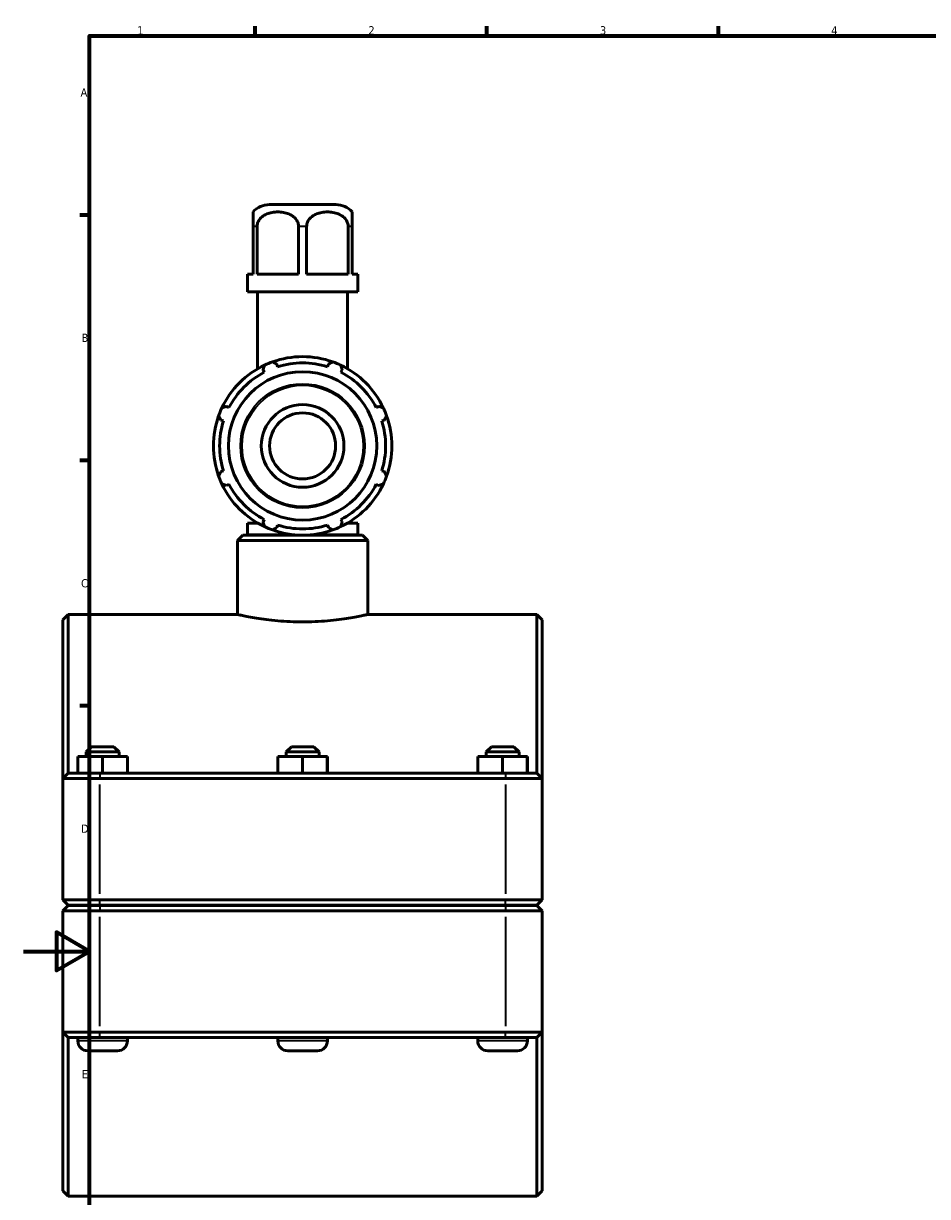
# Model space of a CAD drawing. Header units: millimetres. Extents: x 0 to 904, y -40 to 1304.
# Tile 2 of 6: x 0 to 274, y 223 to 578. Entities that reach past the tile are written whole.
import ezdxf

# ---------------------------------------------------------------- set-up
doc = ezdxf.new("R2010")
doc.units = ezdxf.units.MM
for name, color, linetype, lineweight in [('Border (ISO)', 7, 'Continuous', 70), ('Visible (ISO)', 7, 'Continuous', 50), ('Visible Narrow (ISO)', 7, 'Continuous', 35)]:
    doc.layers.add(name, color=color, linetype=linetype, lineweight=lineweight)
doc.styles.add('Note Text (ISO)', font='tahoma.ttf')

# ---------------------------------------------------------------- blocks, each defined once
blk = doc.blocks.new('Borders Default Border')
at = {"layer": 'Border (ISO)'}
for p, q in [((70.08, 574), (70.08, 576.9)), ((140.17, 574), (140.17, 576.9)), ((210.25, 574), (210.25, 576.9)), ((20, 519.75), (17.1, 519.75)), ((20, 445.5), (17.1, 445.5)), ((20, 371.25), (17.1, 371.25))]:
    blk.add_line(p, q, dxfattribs=at)
at = {"layer": 'Border (ISO)', "flags": 128}
for points in [[(20, 20), (20, 574), (821, 574), (821, 20), (20, 20)], [(0, 297), (20, 297), (10, 302.77), (10, 291.23), (20, 297)]]:
    blk.add_lwpolyline(points, dxfattribs=at)
at = {"layer": 'Border (ISO)', "color": 232, "true_color": 0xca0064, "char_height": 2.5, "attachment_point": 7, "style": 'Note Text (ISO)'}
for s, insert in [('1', (34.48, 574.4)), ('2', (104.37, 574.4)), ('3', (174.43, 574.35)), ('4', (244.42, 574.4)), ('A', (17.29, 555.62)), ('B', (17.59, 481.37)), ('C', (17.43, 407.08)), ('D', (17.43, 332.88)), ('E', (17.64, 258.63))]:
    blk.add_mtext(s, dxfattribs=dict(at, insert=insert))

msp = doc.modelspace()

# ---------------------------------------------------------------- linework, layer by layer
at = {"layer": 'Visible (ISO)'}
for p, q in [((94.519, 522.927), (74.398, 522.927)), ((69.459, 516.327), (69.459, 501.927)), ((70.68, 501.927), (70.68, 516.327)), ((83.237, 516.327), (83.237, 501.927)), ((85.68, 501.927), (85.68, 516.327)), ((98.237, 516.327), (98.237, 501.927)), ((99.459, 501.927), (99.459, 516.327)), ((67.798, 501.927), (69.459, 501.927)), ((67.798, 496.527), (67.798, 501.927)), ((70.68, 501.927), (83.237, 501.927)), ((85.68, 501.927), (98.237, 501.927)), ((99.459, 501.927), (101.119, 501.927)), ((101.119, 496.527), (101.119, 501.927)), ((101.119, 496.527), (67.798, 496.527)), ((70.828, 473.234), (70.828, 496.527)), ((98.089, 473.234), (98.089, 496.527)), ((72.49, 472.919), (72.864, 472.2)), ((76.908, 473.875), (76.664, 474.648)), ((92.253, 474.648), (92.009, 473.875)), ((96.053, 472.2), (96.427, 472.919)), ((62.186, 461.522), (61.467, 461.896)), ((107.45, 461.896), (106.731, 461.522)), ((59.738, 457.722), (60.511, 457.478)), ((108.406, 457.478), (109.179, 457.722)), ((60.511, 442.377), (59.738, 442.133)), ((109.179, 442.133), (108.406, 442.377)), ((61.467, 437.959), (62.186, 438.333)), ((106.731, 438.333), (107.45, 437.959)), ((70.989, 426.527), (67.798, 426.527)), ((67.798, 423.027), (67.798, 426.527)), ((70.828, 426.527), (70.828, 426.621)), ((72.864, 427.655), (72.49, 426.936)), ((76.664, 425.207), (76.908, 425.98)), ((92.009, 425.98), (92.253, 425.207)), ((96.427, 426.936), (96.053, 427.655)), ((101.119, 426.527), (97.929, 426.527)), ((98.089, 426.527), (98.089, 426.621)), ((101.119, 423.027), (101.119, 426.527)), ((66.369, 422.927), (64.769, 421.327)), ((66.369, 422.927), (102.548, 422.927)), ((82.137, 423.027), (67.798, 423.027)), ((69.313, 422.927), (69.313, 423.027)), ((101.119, 423.027), (86.78, 423.027)), ((99.604, 422.927), (99.604, 423.027)), ((102.548, 422.927), (104.148, 421.327)), ((64.769, 398.927), (64.769, 421.327)), ((104.148, 421.327), (64.769, 421.327)), ((104.148, 398.927), (104.148, 421.327)), ((11.959, 397.327), (13.559, 398.927)), ((13.559, 398.927), (13.559, 350.927)), ((64.769, 398.927), (13.559, 398.927)), ((155.359, 398.927), (104.148, 398.927)), ((155.359, 350.927), (155.359, 398.927)), ((156.959, 397.327), (155.359, 398.927)), ((11.959, 349.327), (11.959, 397.327)), ((156.959, 397.327), (156.959, 349.327)), ((20.559, 358.927), (18.959, 357.327)), ((27.359, 358.927), (20.559, 358.927)), ((27.359, 358.927), (28.959, 357.327)), ((81.059, 358.927), (79.459, 357.327)), ((87.859, 358.927), (81.059, 358.927)), ((87.859, 358.927), (89.459, 357.327)), ((141.559, 358.927), (139.959, 357.327)), ((148.359, 358.927), (141.559, 358.927)), ((148.359, 358.927), (149.959, 357.327)), ((16.435, 350.927), (16.435, 355.927)), ((23.912, 355.927), (16.435, 355.927)), ((18.959, 357.327), (28.959, 357.327)), ((18.959, 357.327), (18.959, 355.927)), ((23.912, 350.927), (23.912, 355.927)), ((31.435, 355.927), (23.912, 355.927)), ((28.959, 357.327), (28.959, 355.927)), ((31.435, 350.927), (31.435, 355.927)), ((31.482, 355.927), (31.435, 355.927)), ((31.482, 350.927), (31.482, 355.927)), ((76.935, 350.927), (76.935, 355.927)), ((84.412, 355.927), (76.935, 355.927)), ((79.459, 357.327), (89.459, 357.327)), ((79.459, 357.327), (79.459, 355.927)), ((84.412, 350.927), (84.412, 355.927)), ((91.935, 355.927), (84.412, 355.927)), ((89.459, 357.327), (89.459, 355.927)), ((91.935, 350.927), (91.935, 355.927)), ((91.982, 355.927), (91.935, 355.927)), ((91.982, 350.927), (91.982, 355.927)), ((137.435, 350.927), (137.435, 355.927)), ((144.912, 355.927), (137.435, 355.927)), ((139.959, 357.327), (149.959, 357.327)), ((139.959, 357.327), (139.959, 355.927)), ((144.912, 350.927), (144.912, 355.927)), ((152.435, 355.927), (144.912, 355.927)), ((149.959, 357.327), (149.959, 355.927)), ((152.435, 350.927), (152.435, 355.927)), ((152.482, 355.927), (152.435, 355.927)), ((152.482, 350.927), (152.482, 355.927)), ((13.559, 350.927), (11.959, 349.327)), ((23.109, 349.327), (11.959, 349.327)), ((11.959, 349.327), (11.959, 312.577)), ((13.559, 350.927), (23.109, 350.927)), ((145.809, 350.927), (23.109, 350.927)), ((23.109, 349.327), (145.809, 349.327)), ((145.809, 350.927), (155.359, 350.927)), ((156.959, 349.327), (145.809, 349.327)), ((155.359, 350.927), (156.959, 349.327)), ((156.959, 312.577), (156.959, 349.327)), ((13.559, 310.977), (11.959, 312.577)), ((11.959, 312.577), (23.109, 312.577)), ((145.809, 312.577), (23.109, 312.577)), ((145.809, 312.577), (156.959, 312.577)), ((155.359, 310.977), (156.959, 312.577)), ((13.559, 310.877), (11.959, 309.277)), ((23.109, 309.277), (11.959, 309.277)), ((11.959, 309.277), (11.959, 272.527)), ((23.109, 310.977), (13.559, 310.977)), ((13.559, 310.877), (23.109, 310.877)), ((16.459, 310.977), (16.459, 310.877)), ((23.109, 310.977), (145.809, 310.977)), ((145.809, 310.877), (23.109, 310.877)), ((23.109, 309.277), (145.809, 309.277)), ((31.459, 310.977), (31.459, 310.877)), ((76.959, 310.977), (76.959, 310.877)), ((91.959, 310.977), (91.959, 310.877)), ((137.459, 310.977), (137.459, 310.877)), ((155.359, 310.977), (145.809, 310.977)), ((145.809, 310.877), (155.359, 310.877)), ((156.959, 309.277), (145.809, 309.277)), ((152.459, 310.977), (152.459, 310.877)), ((155.359, 310.877), (156.959, 309.277)), ((156.959, 272.527), (156.959, 309.277)), ((11.959, 272.527), (23.109, 272.527)), ((11.959, 224.527), (11.959, 272.527)), ((13.559, 270.927), (11.959, 272.527)), ((13.559, 270.927), (13.559, 222.927)), ((23.109, 270.927), (13.559, 270.927)), ((16.459, 270.927), (16.459, 269.927)), ((145.809, 272.527), (23.109, 272.527)), ((23.109, 270.927), (145.809, 270.927)), ((31.459, 270.927), (31.459, 269.927)), ((76.959, 270.927), (76.959, 269.927)), ((91.959, 270.927), (91.959, 269.927)), ((137.459, 270.927), (137.459, 269.927)), ((145.809, 272.527), (156.959, 272.527)), ((155.359, 270.927), (145.809, 270.927)), ((152.459, 270.927), (152.459, 269.927)), ((155.359, 270.927), (156.959, 272.527)), ((155.359, 222.927), (155.359, 270.927)), ((156.959, 272.527), (156.959, 224.527)), ((19.459, 266.927), (28.459, 266.927)), ((79.959, 266.927), (88.959, 266.927)), ((140.459, 266.927), (149.459, 266.927)), ((11.959, 224.527), (13.559, 222.927)), ((156.959, 224.527), (155.359, 222.927)), ((155.359, 222.927), (13.559, 222.927))]:
    msp.add_line(p, q, dxfattribs=at)
for radius in [22.453, 12.5, 10]:
    msp.add_circle((84.459, 449.927), radius, dxfattribs=at)
for centre, radius, start, end in [((74.398, 516.327), 6.6, 90, 138.45865), ((94.519, 516.327), 6.6, 41.54135, 90), ((84.459, 449.927), 27, 70.20802, 109.79198), ((84.459, 449.927), 27, 115.20802, 154.79198), ((84.459, 449.927), 25.11, 117.5, 152.5), ((84.459, 449.927), 27, 109.79198, 115.20802), ((84.459, 449.927), 25.11, 72.5, 107.5), ((84.459, 449.927), 27, 64.79198, 70.20802), ((84.459, 449.927), 27, 25.20802, 64.79198), ((84.459, 449.927), 25.11, 27.5, 62.5), ((84.459, 449.927), 27, 154.79198, 160.20802), ((84.459, 449.927), 27, 19.79198, 25.20802), ((84.459, 449.927), 27, 160.20802, 199.79198), ((84.459, 449.927), 27, 340.20802, 19.79198), ((84.459, 449.927), 25.11, 162.5, 197.5), ((84.459, 449.927), 25.11, 342.5, 17.5), ((84.459, 449.927), 27, 199.79198, 205.20802), ((84.459, 449.927), 27, 334.79198, 340.20802), ((84.459, 449.927), 27, 205.20802, 244.79198), ((84.459, 449.927), 25.11, 207.5, 242.5), ((84.459, 449.927), 27, 295.20802, 334.79198), ((84.459, 449.927), 25.11, 297.5, 332.5), ((84.459, 449.927), 25.11, 252.5, 287.5), ((84.459, 449.927), 27, 244.79198, 250.20802), ((84.459, 449.927), 27, 250.20802, 289.79198), ((84.459, 449.927), 27, 289.79198, 295.20802), ((19.459, 269.927), 3, 180, 270), ((28.459, 269.927), 3, 270, 0), ((79.959, 269.927), 3, 180, 270), ((88.959, 269.927), 3, 270, 0), ((140.459, 269.927), 3, 180, 270), ((149.459, 269.927), 3, 270, 0)]:
    msp.add_arc(centre, radius, start, end, dxfattribs=at)
for points, knots in [([(69.459, 520.704), (69.459, 520.704), (69.459, 520.66), (69.459, 520.455), (69.459, 520.293), (69.459, 519.937), (69.459, 519.72), (69.459, 519.219), (69.459, 518.81), (69.459, 518.095), (69.459, 517.701), (69.459, 517.036), (69.459, 516.652), (69.459, 516.327)], [1.75420955, 1.75420955, 1.75420955, 1.75420955, 1.93858964, 1.93858964, 2.12296973, 2.12296973, 2.25468879, 2.25468879, 2.41890624, 2.41890624, 2.53381768, 2.53381768, 2.63131432, 2.63131432, 2.63131432, 2.63131432]), ([(70.68, 516.327), (70.68, 516.652), (70.741, 517.036), (70.951, 517.701), (71.157, 518.095), (71.672, 518.81), (72.118, 519.219), (72.853, 519.72), (73.269, 519.937), (74.128, 520.293), (74.694, 520.455), (75.843, 520.66), (76.426, 520.704), (77.491, 520.704), (78.074, 520.66), (79.223, 520.455), (79.789, 520.293), (80.648, 519.937), (81.064, 519.72), (81.8, 519.219), (82.245, 518.81), (82.76, 518.095), (82.966, 517.701), (83.176, 517.036), (83.237, 516.652), (83.237, 516.327)], [0.8771048, 0.8771048, 0.8771048, 0.8771048, 0.9746014, 0.9746014, 1.0895129, 1.0895129, 1.2537303, 1.2537303, 1.3854494, 1.3854494, 1.5698295, 1.5698295, 1.7542095, 1.7542095, 1.9385896, 1.9385896, 2.1229697, 2.1229697, 2.2546888, 2.2546888, 2.4189062, 2.4189062, 2.5338177, 2.5338177, 2.6313143, 2.6313143, 2.6313143, 2.6313143]), ([(85.68, 516.327), (85.68, 516.652), (85.741, 517.036), (85.951, 517.701), (86.157, 518.095), (86.672, 518.81), (87.118, 519.219), (87.853, 519.72), (88.269, 519.937), (89.128, 520.293), (89.694, 520.455), (90.843, 520.66), (91.426, 520.704), (92.491, 520.704), (93.074, 520.66), (94.223, 520.455), (94.789, 520.293), (95.648, 519.937), (96.064, 519.72), (96.8, 519.219), (97.245, 518.81), (97.76, 518.095), (97.966, 517.701), (98.176, 517.036), (98.237, 516.652), (98.237, 516.327)], [0.8771048, 0.8771048, 0.8771048, 0.8771048, 0.9746014, 0.9746014, 1.0895129, 1.0895129, 1.2537303, 1.2537303, 1.3854494, 1.3854494, 1.5698295, 1.5698295, 1.7542095, 1.7542095, 1.9385896, 1.9385896, 2.1229697, 2.1229697, 2.2546888, 2.2546888, 2.4189062, 2.4189062, 2.5338177, 2.5338177, 2.6313143, 2.6313143, 2.6313143, 2.6313143]), ([(99.459, 516.327), (99.459, 516.652), (99.459, 517.036), (99.459, 517.701), (99.459, 518.095), (99.459, 518.81), (99.459, 519.219), (99.459, 519.72), (99.459, 519.937), (99.459, 520.293), (99.459, 520.455), (99.459, 520.66), (99.459, 520.704), (99.459, 520.704)], [0.87710477, 0.87710477, 0.87710477, 0.87710477, 0.97460142, 0.97460142, 1.08951286, 1.08951286, 1.2537303, 1.2537303, 1.38544937, 1.38544937, 1.56982946, 1.56982946, 1.75420955, 1.75420955, 1.75420955, 1.75420955]), ([(64.769, 398.927), (64.769, 398.927), (64.889, 398.9), (65.389, 398.791), (65.77, 398.708), (66.776, 398.499), (67.402, 398.373), (68.846, 398.103), (69.665, 397.959), (71.408, 397.679), (72.393, 397.534), (74.539, 397.262), (75.7, 397.134), (78.124, 396.922), (79.389, 396.837), (81.936, 396.724), (83.218, 396.696), (85.699, 396.696), (86.981, 396.724), (89.528, 396.837), (90.793, 396.922), (93.217, 397.134), (94.378, 397.262), (96.524, 397.534), (97.509, 397.679), (99.253, 397.959), (100.071, 398.103), (101.515, 398.373), (102.141, 398.499), (103.147, 398.708), (103.528, 398.791), (104.029, 398.9), (104.148, 398.927), (104.148, 398.927)], [2.9775329, 2.9775329, 2.9775329, 2.9775329, 3.349708, 3.349708, 3.7218831, 3.7218831, 4.0940582, 4.0940582, 4.4662333, 4.4662333, 4.8384414, 4.8384414, 5.2106495, 5.2106495, 5.5828576, 5.5828576, 5.9550657, 5.9550657, 6.3272738, 6.3272738, 6.6994819, 6.6994819, 7.07169, 7.07169, 7.4438981, 7.4438981, 7.8160732, 7.8160732, 8.1882483, 8.1882483, 8.5604234, 8.5604234, 8.9325986, 8.9325986, 8.9325986, 8.9325986])]:
    msp.add_open_spline(points, degree=3, knots=knots, dxfattribs=at)
for points, weights in [([(72.49, 472.919), (72.72, 473.623), (72.959, 474.356)], [1.00322691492, 1.00202122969, 1]), ([(75.316, 475.332), (76.004, 474.983), (76.664, 474.648)], [1, 1.00202122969, 1.00322691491]), ([(92.253, 474.648), (92.913, 474.983), (93.601, 475.332)], [1.00322691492, 1.00202122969, 1]), ([(95.958, 474.356), (96.197, 473.623), (96.427, 472.919)], [1, 1.00202122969, 1.00322691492]), ([(60.03, 461.427), (60.763, 461.666), (61.467, 461.896)], [1, 1.00202122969, 1.00322691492]), ([(107.45, 461.896), (108.154, 461.666), (108.887, 461.427)], [1.00322691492, 1.00202122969, 1]), ([(59.738, 457.722), (59.403, 458.382), (59.053, 459.07)], [1.00322691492, 1.00202122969, 1]), ([(109.864, 459.07), (109.514, 458.382), (109.179, 457.722)], [1, 1.00202122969, 1.00322691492]), ([(59.053, 440.785), (59.403, 441.473), (59.738, 442.133)], [1, 1.00202122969, 1.00322691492]), ([(109.179, 442.133), (109.514, 441.473), (109.864, 440.785)], [1.00322691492, 1.00202122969, 1]), ([(61.467, 437.959), (60.763, 438.189), (60.03, 438.428)], [1.00322691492, 1.00202122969, 1]), ([(108.887, 438.428), (108.154, 438.189), (107.45, 437.959)], [1, 1.00202122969, 1.00322691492]), ([(72.959, 425.499), (72.72, 426.232), (72.49, 426.936)], [1, 1.00202122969, 1.00322691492]), ([(96.427, 426.936), (96.197, 426.232), (95.958, 425.499)], [1.00322691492, 1.00202122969, 1]), ([(76.664, 425.207), (76.004, 424.872), (75.316, 424.522)], [1.00322691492, 1.00202122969, 1]), ([(93.601, 424.522), (92.913, 424.872), (92.253, 425.207)], [1, 1.00202122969, 1.00322691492])]:
    msp.add_rational_spline(points, weights, degree=2, dxfattribs=at)
at = {"layer": 'Visible Narrow (ISO)'}
for p, q in [((70.612, 516.327), (69.512, 516.327)), ((85.558, 516.327), (83.359, 516.327)), ((99.405, 516.327), (98.305, 516.327)), ((23.109, 350.847), (23.109, 349.407)), ((145.809, 350.847), (145.809, 349.407)), ((23.109, 314.415), (23.109, 347.49)), ((145.809, 347.49), (145.809, 314.415)), ((23.109, 311.057), (23.109, 312.497)), ((145.809, 311.057), (145.809, 312.497)), ((23.109, 310.797), (23.109, 309.357)), ((145.809, 310.797), (145.809, 309.357)), ((23.109, 274.365), (23.109, 307.44)), ((145.809, 307.44), (145.809, 274.365)), ((31.366, 269.927), (16.551, 269.927)), ((23.109, 271.007), (23.109, 272.447)), ((91.866, 269.927), (77.051, 269.927)), ((152.366, 269.927), (137.551, 269.927)), ((145.809, 271.007), (145.809, 272.447))]:
    msp.add_line(p, q, dxfattribs=at)
for radius in [18.823, 18.33]:
    msp.add_circle((84.459, 449.927), radius, dxfattribs=at)

# ---------------------------------------------------------------- block references
msp.add_blockref('Borders Default Border', (0, 0))

doc.saveas('drawing.dxf')
